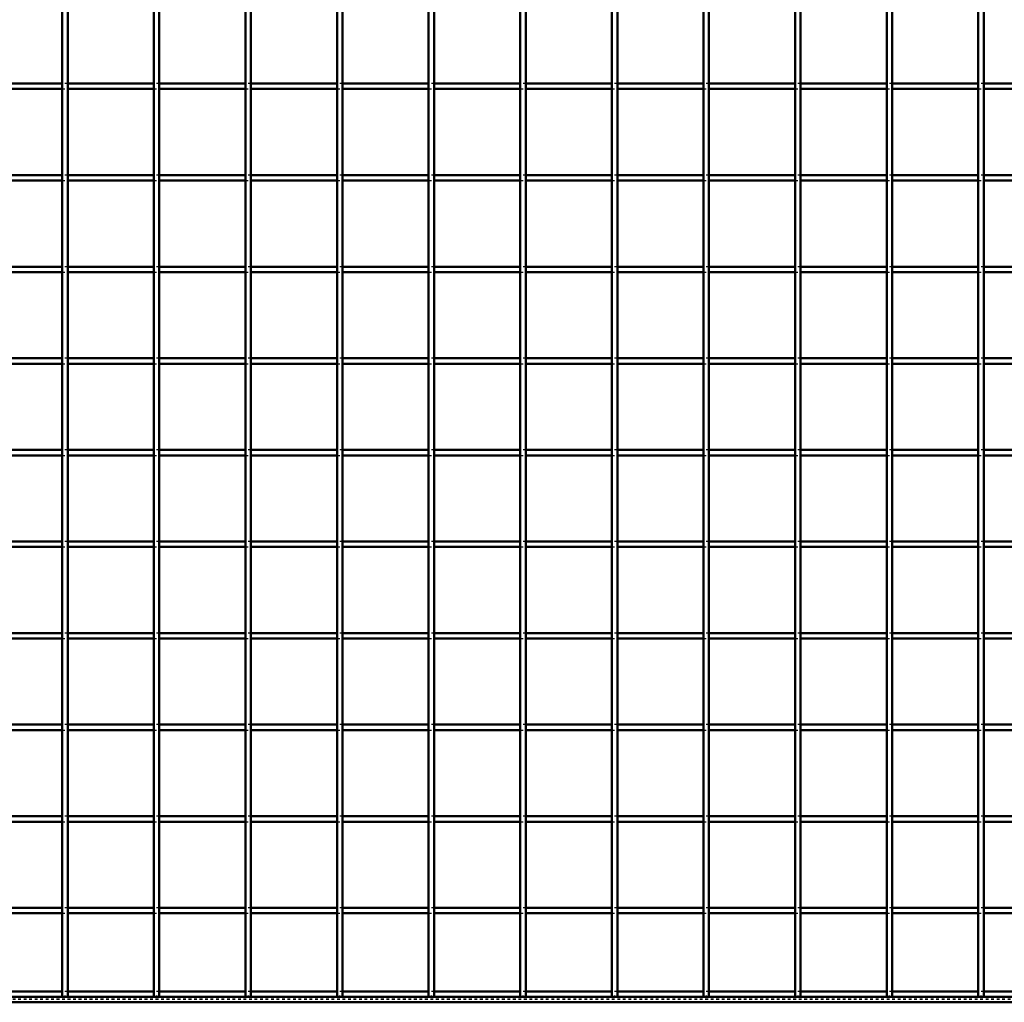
# Model space of a CAD drawing. Header units: millimetres. Extents: x -930 to 616, y -500 to 916.
# Tile 6 of 11: x -166 to 192, y -500 to -142. Entities that reach past the tile are written whole.
import ezdxf

# ---------------------------------------------------------------- set-up
doc = ezdxf.new("R2010")
doc.units = ezdxf.units.MM
doc.linetypes.add('Dashed', pattern=[2, 1, -1])
for name, color, linetype, lineweight in [('2d ConnectionPoints', 7, 'Continuous', 50), ('AM_0', 7, 'Continuous', 50), ('AM_9', 6, 'Dashed', 25)]:
    doc.layers.add(name, color=color, linetype=linetype, lineweight=lineweight)

# ---------------------------------------------------------------- blocks, each defined once
blk = doc.blocks.new('2_ojb079cuklloypot3ddhsza6f________0_in_LPP23033211110010003500_4')
at = {"layer": 'AM_0'}
for p, q in [((-150.985, -496.05), (-182.315, -496.05)), ((-117.655, -496.05), (-148.985, -496.05)), ((-84.325, -496.05), (-115.655, -496.05)), ((-50.995, -496.05), (-82.325, -496.05)), ((-17.665, -496.05), (-48.995, -496.05)), ((15.665, -496.05), (-15.665, -496.05)), ((48.995, -496.05), (17.665, -496.05)), ((82.325, -496.05), (50.995, -496.05)), ((115.655, -496.05), (84.325, -496.05)), ((148.985, -496.05), (117.655, -496.05)), ((182.315, -496.05), (150.985, -496.05)), ((215.645, -496.05), (184.315, -496.05)), ((550, -498), (-550, -498)), ((550, -500), (-550, -500))]:
    blk.add_line(p, q, dxfattribs=at)
at = {"layer": 'AM_9'}
for p, q in [((-148.985, -496.05), (-150.985, -496.05)), ((-115.655, -496.05), (-117.655, -496.05)), ((-82.325, -496.05), (-84.325, -496.05)), ((-48.995, -496.05), (-50.995, -496.05)), ((-15.665, -496.05), (-17.665, -496.05)), ((17.665, -496.05), (15.665, -496.05)), ((50.995, -496.05), (48.995, -496.05)), ((84.325, -496.05), (82.325, -496.05)), ((117.655, -496.05), (115.655, -496.05)), ((150.985, -496.05), (148.985, -496.05)), ((184.315, -496.05), (182.315, -496.05)), ((550, -498.4), (-550, -498.4)), ((550, -498.922), (-550, -498.922))]:
    blk.add_line(p, q, dxfattribs=at)
blk = doc.blocks.new('14_we2ogbg3crwq1to78t58k76tn________0_in_LPP23033211110010003500_4')
at = {"layer": 'AM_0'}
for p, q in [((-150.985, -498), (-150.985, 498)), ((-148.985, -498), (-148.985, 498)), ((-148.985, -498), (-150.985, -498))]:
    blk.add_line(p, q, dxfattribs=at)
blk = doc.blocks.new('15_wvcxuamelvmynk27fmdijrzvo________0_in_LPP23033211110010003500_4')
at = {"layer": 'AM_0'}
for p, q in [((-117.655, -498), (-117.655, 498)), ((-115.655, -498), (-115.655, 498)), ((-115.655, -498), (-117.655, -498))]:
    blk.add_line(p, q, dxfattribs=at)
blk = doc.blocks.new('16_6rvbguu900tnff4obfth9k4fm________0_in_LPP23033211110010003500_4')
at = {"layer": 'AM_0'}
for p, q in [((-84.325, -498), (-84.325, 498)), ((-82.325, -498), (-82.325, 498)), ((-82.325, -498), (-84.325, -498))]:
    blk.add_line(p, q, dxfattribs=at)
blk = doc.blocks.new('17_27e9oncmws10g7vmejmggwjta________0_in_LPP23033211110010003500_4')
at = {"layer": 'AM_0'}
for p, q in [((-50.995, -498), (-50.995, 498)), ((-48.995, -498), (-48.995, 498)), ((-48.995, -498), (-50.995, -498))]:
    blk.add_line(p, q, dxfattribs=at)
blk = doc.blocks.new('18_kyeafd9gfqn08dl52t4y47i0j________0_in_LPP23033211110010003500_4')
at = {"layer": 'AM_0'}
for p, q in [((-17.665, -498), (-17.665, 498)), ((-15.665, -498), (-15.665, 498)), ((-15.665, -498), (-17.665, -498))]:
    blk.add_line(p, q, dxfattribs=at)
blk = doc.blocks.new('19_eman73lbwqs67762zioth2ghf________0_in_LPP23033211110010003500_4')
at = {"layer": 'AM_0'}
for p, q in [((15.665, -498), (15.665, 498)), ((17.665, -498), (17.665, 498)), ((17.665, -498), (15.665, -498))]:
    blk.add_line(p, q, dxfattribs=at)
blk = doc.blocks.new('20_offndt051xbh6v8melmcxls8s________0_in_LPP23033211110010003500_4')
at = {"layer": 'AM_0'}
for p, q in [((48.995, -498), (48.995, 498)), ((50.995, -498), (50.995, 498)), ((50.995, -498), (48.995, -498))]:
    blk.add_line(p, q, dxfattribs=at)
blk = doc.blocks.new('21_l2wnr2422k169zc9j739p981c________0_in_LPP23033211110010003500_4')
at = {"layer": 'AM_0'}
for p, q in [((82.325, -498), (82.325, 498)), ((84.325, -498), (84.325, 498)), ((84.325, -498), (82.325, -498))]:
    blk.add_line(p, q, dxfattribs=at)
blk = doc.blocks.new('22_3tkofrn2ilglox65m2fsjvxtr________0_in_LPP23033211110010003500_4')
at = {"layer": 'AM_0'}
for p, q in [((115.655, -498), (115.655, 498)), ((117.655, -498), (117.655, 498)), ((117.655, -498), (115.655, -498))]:
    blk.add_line(p, q, dxfattribs=at)
blk = doc.blocks.new('23_z6mfeaeuuh2p9cgsott29lu1l________0_in_LPP23033211110010003500_4')
at = {"layer": 'AM_0'}
for p, q in [((148.985, -498), (148.985, 498)), ((150.985, -498), (150.985, 498)), ((150.985, -498), (148.985, -498))]:
    blk.add_line(p, q, dxfattribs=at)
blk = doc.blocks.new('24_xin9uww3pdb3q1kvreop0rp0k________0_in_LPP23033211110010003500_4')
at = {"layer": 'AM_0'}
for p, q in [((182.315, -498), (182.315, 498)), ((184.315, -498), (184.315, 498)), ((184.315, -498), (182.315, -498))]:
    blk.add_line(p, q, dxfattribs=at)
blk = doc.blocks.new('36_7laiq786n189isep9fmlw2bwq________0_in_LPP23033211110010003500_4')
at = {"layer": 'AM_0'}
for p, q in [((-150.985, -465.62), (-182.315, -465.62)), ((-150.985, -465.62), (-150.985, -467.62)), ((-148.985, -467.62), (-148.985, -465.62)), ((-117.655, -465.62), (-148.985, -465.62)), ((-117.655, -465.62), (-117.655, -467.62)), ((-115.655, -467.62), (-115.655, -465.62)), ((-84.325, -465.62), (-115.655, -465.62)), ((-84.325, -465.62), (-84.325, -467.62)), ((-82.325, -467.62), (-82.325, -465.62)), ((-50.995, -465.62), (-82.325, -465.62)), ((-50.995, -465.62), (-50.995, -467.62)), ((-48.995, -467.62), (-48.995, -465.62)), ((-17.665, -465.62), (-48.995, -465.62)), ((-17.665, -465.62), (-17.665, -467.62)), ((-15.665, -467.62), (-15.665, -465.62)), ((15.665, -465.62), (-15.665, -465.62)), ((15.665, -465.62), (15.665, -467.62)), ((17.665, -467.62), (17.665, -465.62)), ((48.995, -465.62), (17.665, -465.62)), ((48.995, -465.62), (48.995, -467.62)), ((50.995, -467.62), (50.995, -465.62)), ((82.325, -465.62), (50.995, -465.62)), ((82.325, -465.62), (82.325, -467.62)), ((115.655, -465.62), (84.325, -465.62)), ((84.325, -467.62), (84.325, -465.62)), ((115.655, -465.62), (115.655, -467.62)), ((117.655, -467.62), (117.655, -465.62)), ((148.985, -465.62), (117.655, -465.62)), ((148.985, -465.62), (148.985, -467.62)), ((182.315, -465.62), (150.985, -465.62)), ((150.985, -467.62), (150.985, -465.62)), ((182.315, -465.62), (182.315, -467.62)), ((184.315, -467.62), (184.315, -465.62)), ((215.645, -465.62), (184.315, -465.62)), ((-150.985, -467.62), (-182.315, -467.62)), ((-117.655, -467.62), (-148.985, -467.62)), ((-84.325, -467.62), (-115.655, -467.62)), ((-50.995, -467.62), (-82.325, -467.62)), ((-17.665, -467.62), (-48.995, -467.62)), ((15.665, -467.62), (-15.665, -467.62)), ((48.995, -467.62), (17.665, -467.62)), ((82.325, -467.62), (50.995, -467.62)), ((115.655, -467.62), (84.325, -467.62)), ((148.985, -467.62), (117.655, -467.62)), ((182.315, -467.62), (150.985, -467.62)), ((215.645, -467.62), (184.315, -467.62))]:
    blk.add_line(p, q, dxfattribs=at)
at = {"layer": 'AM_9'}
for p, q in [((-148.985, -465.62), (-150.985, -465.62)), ((-115.655, -465.62), (-117.655, -465.62)), ((-82.325, -465.62), (-84.325, -465.62)), ((-48.995, -465.62), (-50.995, -465.62)), ((-15.665, -465.62), (-17.665, -465.62)), ((17.665, -465.62), (15.665, -465.62)), ((50.995, -465.62), (48.995, -465.62)), ((84.325, -465.62), (82.325, -465.62)), ((117.655, -465.62), (115.655, -465.62)), ((150.985, -465.62), (148.985, -465.62)), ((184.315, -465.62), (182.315, -465.62)), ((-150.985, -467.62), (-148.985, -467.62)), ((-117.655, -467.62), (-115.655, -467.62)), ((-84.325, -467.62), (-82.325, -467.62)), ((-50.995, -467.62), (-48.995, -467.62)), ((-17.665, -467.62), (-15.665, -467.62)), ((15.665, -467.62), (17.665, -467.62)), ((48.995, -467.62), (50.995, -467.62)), ((82.325, -467.62), (84.325, -467.62)), ((115.655, -467.62), (117.655, -467.62)), ((148.985, -467.62), (150.985, -467.62)), ((182.315, -467.62), (184.315, -467.62))]:
    blk.add_line(p, q, dxfattribs=at)
blk = doc.blocks.new('37_jfi4j2bf5hf251dcuwrnuydzo________0_in_LPP23033211110010003500_4')
at = {"layer": 'AM_0'}
for p, q in [((-150.985, -432.29), (-182.315, -432.29)), ((-150.985, -432.29), (-150.985, -434.29)), ((-148.985, -434.29), (-148.985, -432.29)), ((-117.655, -432.29), (-148.985, -432.29)), ((-117.655, -432.29), (-117.655, -434.29)), ((-115.655, -434.29), (-115.655, -432.29)), ((-84.325, -432.29), (-115.655, -432.29)), ((-84.325, -432.29), (-84.325, -434.29)), ((-82.325, -434.29), (-82.325, -432.29)), ((-50.995, -432.29), (-82.325, -432.29)), ((-50.995, -432.29), (-50.995, -434.29)), ((-48.995, -434.29), (-48.995, -432.29)), ((-17.665, -432.29), (-48.995, -432.29)), ((-17.665, -432.29), (-17.665, -434.29)), ((-15.665, -434.29), (-15.665, -432.29)), ((15.665, -432.29), (-15.665, -432.29)), ((15.665, -432.29), (15.665, -434.29)), ((17.665, -434.29), (17.665, -432.29)), ((48.995, -432.29), (17.665, -432.29)), ((48.995, -432.29), (48.995, -434.29)), ((50.995, -434.29), (50.995, -432.29)), ((82.325, -432.29), (50.995, -432.29)), ((82.325, -432.29), (82.325, -434.29)), ((115.655, -432.29), (84.325, -432.29)), ((84.325, -434.29), (84.325, -432.29)), ((115.655, -432.29), (115.655, -434.29)), ((117.655, -434.29), (117.655, -432.29)), ((148.985, -432.29), (117.655, -432.29)), ((148.985, -432.29), (148.985, -434.29)), ((182.315, -432.29), (150.985, -432.29)), ((150.985, -434.29), (150.985, -432.29)), ((182.315, -432.29), (182.315, -434.29)), ((184.315, -434.29), (184.315, -432.29)), ((215.645, -432.29), (184.315, -432.29)), ((-150.985, -434.29), (-182.315, -434.29)), ((-117.655, -434.29), (-148.985, -434.29)), ((-84.325, -434.29), (-115.655, -434.29)), ((-50.995, -434.29), (-82.325, -434.29)), ((-17.665, -434.29), (-48.995, -434.29)), ((15.665, -434.29), (-15.665, -434.29)), ((48.995, -434.29), (17.665, -434.29)), ((82.325, -434.29), (50.995, -434.29)), ((115.655, -434.29), (84.325, -434.29)), ((148.985, -434.29), (117.655, -434.29)), ((182.315, -434.29), (150.985, -434.29)), ((215.645, -434.29), (184.315, -434.29))]:
    blk.add_line(p, q, dxfattribs=at)
at = {"layer": 'AM_9'}
for p, q in [((-148.985, -432.29), (-150.985, -432.29)), ((-115.655, -432.29), (-117.655, -432.29)), ((-82.325, -432.29), (-84.325, -432.29)), ((-48.995, -432.29), (-50.995, -432.29)), ((-15.665, -432.29), (-17.665, -432.29)), ((17.665, -432.29), (15.665, -432.29)), ((50.995, -432.29), (48.995, -432.29)), ((84.325, -432.29), (82.325, -432.29)), ((117.655, -432.29), (115.655, -432.29)), ((150.985, -432.29), (148.985, -432.29)), ((184.315, -432.29), (182.315, -432.29)), ((-150.985, -434.29), (-148.985, -434.29)), ((-117.655, -434.29), (-115.655, -434.29)), ((-84.325, -434.29), (-82.325, -434.29)), ((-50.995, -434.29), (-48.995, -434.29)), ((-17.665, -434.29), (-15.665, -434.29)), ((15.665, -434.29), (17.665, -434.29)), ((48.995, -434.29), (50.995, -434.29)), ((82.325, -434.29), (84.325, -434.29)), ((115.655, -434.29), (117.655, -434.29)), ((148.985, -434.29), (150.985, -434.29)), ((182.315, -434.29), (184.315, -434.29))]:
    blk.add_line(p, q, dxfattribs=at)
blk = doc.blocks.new('38_ykewnmbm70vsznex01xhgq7hv________0_in_LPP23033211110010003500_4')
at = {"layer": 'AM_0'}
for p, q in [((-150.985, -398.96), (-182.315, -398.96)), ((-150.985, -400.96), (-182.315, -400.96)), ((-150.985, -398.96), (-150.985, -400.96)), ((-148.985, -400.96), (-148.985, -398.96)), ((-117.655, -398.96), (-148.985, -398.96)), ((-117.655, -400.96), (-148.985, -400.96)), ((-117.655, -398.96), (-117.655, -400.96)), ((-115.655, -400.96), (-115.655, -398.96)), ((-84.325, -398.96), (-115.655, -398.96)), ((-84.325, -400.96), (-115.655, -400.96)), ((-84.325, -398.96), (-84.325, -400.96)), ((-82.325, -400.96), (-82.325, -398.96)), ((-50.995, -398.96), (-82.325, -398.96)), ((-50.995, -400.96), (-82.325, -400.96)), ((-50.995, -398.96), (-50.995, -400.96)), ((-48.995, -400.96), (-48.995, -398.96)), ((-17.665, -398.96), (-48.995, -398.96)), ((-17.665, -400.96), (-48.995, -400.96)), ((-17.665, -398.96), (-17.665, -400.96)), ((-15.665, -400.96), (-15.665, -398.96)), ((15.665, -398.96), (-15.665, -398.96)), ((15.665, -400.96), (-15.665, -400.96)), ((15.665, -398.96), (15.665, -400.96)), ((17.665, -400.96), (17.665, -398.96)), ((48.995, -398.96), (17.665, -398.96)), ((48.995, -400.96), (17.665, -400.96)), ((48.995, -398.96), (48.995, -400.96)), ((50.995, -400.96), (50.995, -398.96)), ((82.325, -398.96), (50.995, -398.96)), ((82.325, -400.96), (50.995, -400.96)), ((82.325, -398.96), (82.325, -400.96)), ((115.655, -398.96), (84.325, -398.96)), ((84.325, -400.96), (84.325, -398.96)), ((115.655, -400.96), (84.325, -400.96)), ((115.655, -398.96), (115.655, -400.96)), ((117.655, -400.96), (117.655, -398.96)), ((148.985, -398.96), (117.655, -398.96)), ((148.985, -400.96), (117.655, -400.96)), ((148.985, -398.96), (148.985, -400.96)), ((182.315, -398.96), (150.985, -398.96)), ((150.985, -400.96), (150.985, -398.96)), ((182.315, -400.96), (150.985, -400.96)), ((182.315, -398.96), (182.315, -400.96)), ((184.315, -400.96), (184.315, -398.96)), ((215.645, -398.96), (184.315, -398.96)), ((215.645, -400.96), (184.315, -400.96))]:
    blk.add_line(p, q, dxfattribs=at)
at = {"layer": 'AM_9'}
for p, q in [((-148.985, -398.96), (-150.985, -398.96)), ((-150.985, -400.96), (-148.985, -400.96)), ((-115.655, -398.96), (-117.655, -398.96)), ((-117.655, -400.96), (-115.655, -400.96)), ((-82.325, -398.96), (-84.325, -398.96)), ((-84.325, -400.96), (-82.325, -400.96)), ((-48.995, -398.96), (-50.995, -398.96)), ((-50.995, -400.96), (-48.995, -400.96)), ((-15.665, -398.96), (-17.665, -398.96)), ((-17.665, -400.96), (-15.665, -400.96)), ((17.665, -398.96), (15.665, -398.96)), ((15.665, -400.96), (17.665, -400.96)), ((50.995, -398.96), (48.995, -398.96)), ((48.995, -400.96), (50.995, -400.96)), ((84.325, -398.96), (82.325, -398.96)), ((82.325, -400.96), (84.325, -400.96)), ((117.655, -398.96), (115.655, -398.96)), ((115.655, -400.96), (117.655, -400.96)), ((150.985, -398.96), (148.985, -398.96)), ((148.985, -400.96), (150.985, -400.96)), ((184.315, -398.96), (182.315, -398.96)), ((182.315, -400.96), (184.315, -400.96))]:
    blk.add_line(p, q, dxfattribs=at)
blk = doc.blocks.new('39_a0ucmnidetd5puqd3w82oxncq________0_in_LPP23033211110010003500_4')
at = {"layer": 'AM_0'}
for p, q in [((-150.985, -365.63), (-182.315, -365.63)), ((-150.985, -367.63), (-182.315, -367.63)), ((-150.985, -365.63), (-150.985, -367.63)), ((-148.985, -367.63), (-148.985, -365.63)), ((-117.655, -365.63), (-148.985, -365.63)), ((-117.655, -367.63), (-148.985, -367.63)), ((-117.655, -365.63), (-117.655, -367.63)), ((-115.655, -367.63), (-115.655, -365.63)), ((-84.325, -365.63), (-115.655, -365.63)), ((-84.325, -367.63), (-115.655, -367.63)), ((-84.325, -365.63), (-84.325, -367.63)), ((-82.325, -367.63), (-82.325, -365.63)), ((-50.995, -365.63), (-82.325, -365.63)), ((-50.995, -367.63), (-82.325, -367.63)), ((-50.995, -365.63), (-50.995, -367.63)), ((-48.995, -367.63), (-48.995, -365.63)), ((-17.665, -365.63), (-48.995, -365.63)), ((-17.665, -367.63), (-48.995, -367.63)), ((-17.665, -365.63), (-17.665, -367.63)), ((-15.665, -367.63), (-15.665, -365.63)), ((15.665, -365.63), (-15.665, -365.63)), ((15.665, -367.63), (-15.665, -367.63)), ((15.665, -365.63), (15.665, -367.63)), ((17.665, -367.63), (17.665, -365.63)), ((48.995, -365.63), (17.665, -365.63)), ((48.995, -367.63), (17.665, -367.63)), ((48.995, -365.63), (48.995, -367.63)), ((50.995, -367.63), (50.995, -365.63)), ((82.325, -365.63), (50.995, -365.63)), ((82.325, -367.63), (50.995, -367.63)), ((82.325, -365.63), (82.325, -367.63)), ((115.655, -365.63), (84.325, -365.63)), ((84.325, -367.63), (84.325, -365.63)), ((115.655, -367.63), (84.325, -367.63)), ((115.655, -365.63), (115.655, -367.63)), ((117.655, -367.63), (117.655, -365.63)), ((148.985, -365.63), (117.655, -365.63)), ((148.985, -367.63), (117.655, -367.63)), ((148.985, -365.63), (148.985, -367.63)), ((182.315, -365.63), (150.985, -365.63)), ((150.985, -367.63), (150.985, -365.63)), ((182.315, -367.63), (150.985, -367.63)), ((182.315, -365.63), (182.315, -367.63)), ((184.315, -367.63), (184.315, -365.63)), ((215.645, -365.63), (184.315, -365.63)), ((215.645, -367.63), (184.315, -367.63))]:
    blk.add_line(p, q, dxfattribs=at)
at = {"layer": 'AM_9'}
for p, q in [((-148.985, -365.63), (-150.985, -365.63)), ((-150.985, -367.63), (-148.985, -367.63)), ((-115.655, -365.63), (-117.655, -365.63)), ((-117.655, -367.63), (-115.655, -367.63)), ((-82.325, -365.63), (-84.325, -365.63)), ((-84.325, -367.63), (-82.325, -367.63)), ((-48.995, -365.63), (-50.995, -365.63)), ((-50.995, -367.63), (-48.995, -367.63)), ((-15.665, -365.63), (-17.665, -365.63)), ((-17.665, -367.63), (-15.665, -367.63)), ((17.665, -365.63), (15.665, -365.63)), ((15.665, -367.63), (17.665, -367.63)), ((50.995, -365.63), (48.995, -365.63)), ((48.995, -367.63), (50.995, -367.63)), ((84.325, -365.63), (82.325, -365.63)), ((82.325, -367.63), (84.325, -367.63)), ((117.655, -365.63), (115.655, -365.63)), ((115.655, -367.63), (117.655, -367.63)), ((150.985, -365.63), (148.985, -365.63)), ((148.985, -367.63), (150.985, -367.63)), ((184.315, -365.63), (182.315, -365.63)), ((182.315, -367.63), (184.315, -367.63))]:
    blk.add_line(p, q, dxfattribs=at)
blk = doc.blocks.new('40_92ycdk8wb1u7jegshk00u6yrj________0_in_LPP23033211110010003500_4')
at = {"layer": 'AM_0'}
for p, q in [((-150.985, -332.3), (-182.315, -332.3)), ((-150.985, -332.3), (-150.985, -334.3)), ((-148.985, -334.3), (-148.985, -332.3)), ((-117.655, -332.3), (-148.985, -332.3)), ((-117.655, -332.3), (-117.655, -334.3)), ((-115.655, -334.3), (-115.655, -332.3)), ((-84.325, -332.3), (-115.655, -332.3)), ((-84.325, -332.3), (-84.325, -334.3)), ((-82.325, -334.3), (-82.325, -332.3)), ((-50.995, -332.3), (-82.325, -332.3)), ((-50.995, -332.3), (-50.995, -334.3)), ((-48.995, -334.3), (-48.995, -332.3)), ((-17.665, -332.3), (-48.995, -332.3)), ((-17.665, -332.3), (-17.665, -334.3)), ((-15.665, -334.3), (-15.665, -332.3)), ((15.665, -332.3), (-15.665, -332.3)), ((15.665, -332.3), (15.665, -334.3)), ((17.665, -334.3), (17.665, -332.3)), ((48.995, -332.3), (17.665, -332.3)), ((48.995, -332.3), (48.995, -334.3)), ((50.995, -334.3), (50.995, -332.3)), ((82.325, -332.3), (50.995, -332.3)), ((82.325, -332.3), (82.325, -334.3)), ((115.655, -332.3), (84.325, -332.3)), ((84.325, -334.3), (84.325, -332.3)), ((115.655, -332.3), (115.655, -334.3)), ((117.655, -334.3), (117.655, -332.3)), ((148.985, -332.3), (117.655, -332.3)), ((148.985, -332.3), (148.985, -334.3)), ((182.315, -332.3), (150.985, -332.3)), ((150.985, -334.3), (150.985, -332.3)), ((182.315, -332.3), (182.315, -334.3)), ((184.315, -334.3), (184.315, -332.3)), ((215.645, -332.3), (184.315, -332.3)), ((-150.985, -334.3), (-182.315, -334.3)), ((-117.655, -334.3), (-148.985, -334.3)), ((-84.325, -334.3), (-115.655, -334.3)), ((-50.995, -334.3), (-82.325, -334.3)), ((-17.665, -334.3), (-48.995, -334.3)), ((15.665, -334.3), (-15.665, -334.3)), ((48.995, -334.3), (17.665, -334.3)), ((82.325, -334.3), (50.995, -334.3)), ((115.655, -334.3), (84.325, -334.3)), ((148.985, -334.3), (117.655, -334.3)), ((182.315, -334.3), (150.985, -334.3)), ((215.645, -334.3), (184.315, -334.3))]:
    blk.add_line(p, q, dxfattribs=at)
at = {"layer": 'AM_9'}
for p, q in [((-148.985, -332.3), (-150.985, -332.3)), ((-115.655, -332.3), (-117.655, -332.3)), ((-82.325, -332.3), (-84.325, -332.3)), ((-48.995, -332.3), (-50.995, -332.3)), ((-15.665, -332.3), (-17.665, -332.3)), ((17.665, -332.3), (15.665, -332.3)), ((50.995, -332.3), (48.995, -332.3)), ((84.325, -332.3), (82.325, -332.3)), ((117.655, -332.3), (115.655, -332.3)), ((150.985, -332.3), (148.985, -332.3)), ((184.315, -332.3), (182.315, -332.3)), ((-150.985, -334.3), (-148.985, -334.3)), ((-117.655, -334.3), (-115.655, -334.3)), ((-84.325, -334.3), (-82.325, -334.3)), ((-50.995, -334.3), (-48.995, -334.3)), ((-17.665, -334.3), (-15.665, -334.3)), ((15.665, -334.3), (17.665, -334.3)), ((48.995, -334.3), (50.995, -334.3)), ((82.325, -334.3), (84.325, -334.3)), ((115.655, -334.3), (117.655, -334.3)), ((148.985, -334.3), (150.985, -334.3)), ((182.315, -334.3), (184.315, -334.3))]:
    blk.add_line(p, q, dxfattribs=at)
blk = doc.blocks.new('41_qw9a44451z2kvdql3su05b4rd________0_in_LPP23033211110010003500_4')
at = {"layer": 'AM_0'}
for p, q in [((-150.985, -298.97), (-182.315, -298.97)), ((-150.985, -298.97), (-150.985, -300.97)), ((-148.985, -300.97), (-148.985, -298.97)), ((-117.655, -298.97), (-148.985, -298.97)), ((-117.655, -298.97), (-117.655, -300.97)), ((-115.655, -300.97), (-115.655, -298.97)), ((-84.325, -298.97), (-115.655, -298.97)), ((-84.325, -298.97), (-84.325, -300.97)), ((-82.325, -300.97), (-82.325, -298.97)), ((-50.995, -298.97), (-82.325, -298.97)), ((-50.995, -298.97), (-50.995, -300.97)), ((-48.995, -300.97), (-48.995, -298.97)), ((-17.665, -298.97), (-48.995, -298.97)), ((-17.665, -298.97), (-17.665, -300.97)), ((-15.665, -300.97), (-15.665, -298.97)), ((15.665, -298.97), (-15.665, -298.97)), ((15.665, -298.97), (15.665, -300.97)), ((17.665, -300.97), (17.665, -298.97)), ((48.995, -298.97), (17.665, -298.97)), ((48.995, -298.97), (48.995, -300.97)), ((50.995, -300.97), (50.995, -298.97)), ((82.325, -298.97), (50.995, -298.97)), ((82.325, -298.97), (82.325, -300.97)), ((115.655, -298.97), (84.325, -298.97)), ((84.325, -300.97), (84.325, -298.97)), ((115.655, -298.97), (115.655, -300.97)), ((117.655, -300.97), (117.655, -298.97)), ((148.985, -298.97), (117.655, -298.97)), ((148.985, -298.97), (148.985, -300.97)), ((182.315, -298.97), (150.985, -298.97)), ((150.985, -300.97), (150.985, -298.97)), ((182.315, -298.97), (182.315, -300.97)), ((184.315, -300.97), (184.315, -298.97)), ((215.645, -298.97), (184.315, -298.97)), ((-150.985, -300.97), (-182.315, -300.97)), ((-117.655, -300.97), (-148.985, -300.97)), ((-84.325, -300.97), (-115.655, -300.97)), ((-50.995, -300.97), (-82.325, -300.97)), ((-17.665, -300.97), (-48.995, -300.97)), ((15.665, -300.97), (-15.665, -300.97)), ((48.995, -300.97), (17.665, -300.97)), ((82.325, -300.97), (50.995, -300.97)), ((115.655, -300.97), (84.325, -300.97)), ((148.985, -300.97), (117.655, -300.97)), ((182.315, -300.97), (150.985, -300.97)), ((215.645, -300.97), (184.315, -300.97))]:
    blk.add_line(p, q, dxfattribs=at)
at = {"layer": 'AM_9'}
for p, q in [((-148.985, -298.97), (-150.985, -298.97)), ((-115.655, -298.97), (-117.655, -298.97)), ((-82.325, -298.97), (-84.325, -298.97)), ((-48.995, -298.97), (-50.995, -298.97)), ((-15.665, -298.97), (-17.665, -298.97)), ((17.665, -298.97), (15.665, -298.97)), ((50.995, -298.97), (48.995, -298.97)), ((84.325, -298.97), (82.325, -298.97)), ((117.655, -298.97), (115.655, -298.97)), ((150.985, -298.97), (148.985, -298.97)), ((184.315, -298.97), (182.315, -298.97)), ((-150.985, -300.97), (-148.985, -300.97)), ((-117.655, -300.97), (-115.655, -300.97)), ((-84.325, -300.97), (-82.325, -300.97)), ((-50.995, -300.97), (-48.995, -300.97)), ((-17.665, -300.97), (-15.665, -300.97)), ((15.665, -300.97), (17.665, -300.97)), ((48.995, -300.97), (50.995, -300.97)), ((82.325, -300.97), (84.325, -300.97)), ((115.655, -300.97), (117.655, -300.97)), ((148.985, -300.97), (150.985, -300.97)), ((182.315, -300.97), (184.315, -300.97))]:
    blk.add_line(p, q, dxfattribs=at)
blk = doc.blocks.new('42_47gskphw7qmjevbfbrte5svle________0_in_LPP23033211110010003500_4')
at = {"layer": 'AM_0'}
for p, q in [((-150.985, -265.64), (-182.315, -265.64)), ((-150.985, -267.64), (-182.315, -267.64)), ((-150.985, -265.64), (-150.985, -267.64)), ((-148.985, -267.64), (-148.985, -265.64)), ((-117.655, -265.64), (-148.985, -265.64)), ((-117.655, -267.64), (-148.985, -267.64)), ((-117.655, -265.64), (-117.655, -267.64)), ((-115.655, -267.64), (-115.655, -265.64)), ((-84.325, -265.64), (-115.655, -265.64)), ((-84.325, -267.64), (-115.655, -267.64)), ((-84.325, -265.64), (-84.325, -267.64)), ((-82.325, -267.64), (-82.325, -265.64)), ((-50.995, -265.64), (-82.325, -265.64)), ((-50.995, -267.64), (-82.325, -267.64)), ((-50.995, -265.64), (-50.995, -267.64)), ((-48.995, -267.64), (-48.995, -265.64)), ((-17.665, -265.64), (-48.995, -265.64)), ((-17.665, -267.64), (-48.995, -267.64)), ((-17.665, -265.64), (-17.665, -267.64)), ((-15.665, -267.64), (-15.665, -265.64)), ((15.665, -265.64), (-15.665, -265.64)), ((15.665, -267.64), (-15.665, -267.64)), ((15.665, -265.64), (15.665, -267.64)), ((17.665, -267.64), (17.665, -265.64)), ((48.995, -265.64), (17.665, -265.64)), ((48.995, -267.64), (17.665, -267.64)), ((48.995, -265.64), (48.995, -267.64)), ((50.995, -267.64), (50.995, -265.64)), ((82.325, -265.64), (50.995, -265.64)), ((82.325, -267.64), (50.995, -267.64)), ((82.325, -265.64), (82.325, -267.64)), ((115.655, -265.64), (84.325, -265.64)), ((84.325, -267.64), (84.325, -265.64)), ((115.655, -267.64), (84.325, -267.64)), ((115.655, -265.64), (115.655, -267.64)), ((117.655, -267.64), (117.655, -265.64)), ((148.985, -265.64), (117.655, -265.64)), ((148.985, -267.64), (117.655, -267.64)), ((148.985, -265.64), (148.985, -267.64)), ((182.315, -265.64), (150.985, -265.64)), ((150.985, -267.64), (150.985, -265.64)), ((182.315, -267.64), (150.985, -267.64)), ((182.315, -265.64), (182.315, -267.64)), ((184.315, -267.64), (184.315, -265.64)), ((215.645, -265.64), (184.315, -265.64)), ((215.645, -267.64), (184.315, -267.64))]:
    blk.add_line(p, q, dxfattribs=at)
at = {"layer": 'AM_9'}
for p, q in [((-148.985, -265.64), (-150.985, -265.64)), ((-150.985, -267.64), (-148.985, -267.64)), ((-115.655, -265.64), (-117.655, -265.64)), ((-117.655, -267.64), (-115.655, -267.64)), ((-82.325, -265.64), (-84.325, -265.64)), ((-84.325, -267.64), (-82.325, -267.64)), ((-48.995, -265.64), (-50.995, -265.64)), ((-50.995, -267.64), (-48.995, -267.64)), ((-15.665, -265.64), (-17.665, -265.64)), ((-17.665, -267.64), (-15.665, -267.64)), ((17.665, -265.64), (15.665, -265.64)), ((15.665, -267.64), (17.665, -267.64)), ((50.995, -265.64), (48.995, -265.64)), ((48.995, -267.64), (50.995, -267.64)), ((84.325, -265.64), (82.325, -265.64)), ((82.325, -267.64), (84.325, -267.64)), ((117.655, -265.64), (115.655, -265.64)), ((115.655, -267.64), (117.655, -267.64)), ((150.985, -265.64), (148.985, -265.64)), ((148.985, -267.64), (150.985, -267.64)), ((184.315, -265.64), (182.315, -265.64)), ((182.315, -267.64), (184.315, -267.64))]:
    blk.add_line(p, q, dxfattribs=at)
blk = doc.blocks.new('43_avnazqtnv7r6nw42optn5qm2h________0_in_LPP23033211110010003500_4')
at = {"layer": 'AM_0'}
for p, q in [((-150.985, -232.31), (-182.315, -232.31)), ((-150.985, -232.31), (-150.985, -234.31)), ((-148.985, -234.31), (-148.985, -232.31)), ((-117.655, -232.31), (-148.985, -232.31)), ((-117.655, -232.31), (-117.655, -234.31)), ((-115.655, -234.31), (-115.655, -232.31)), ((-84.325, -232.31), (-115.655, -232.31)), ((-84.325, -232.31), (-84.325, -234.31)), ((-82.325, -234.31), (-82.325, -232.31)), ((-50.995, -232.31), (-82.325, -232.31)), ((-50.995, -232.31), (-50.995, -234.31)), ((-48.995, -234.31), (-48.995, -232.31)), ((-17.665, -232.31), (-48.995, -232.31)), ((-17.665, -232.31), (-17.665, -234.31)), ((-15.665, -234.31), (-15.665, -232.31)), ((15.665, -232.31), (-15.665, -232.31)), ((15.665, -232.31), (15.665, -234.31)), ((17.665, -234.31), (17.665, -232.31)), ((48.995, -232.31), (17.665, -232.31)), ((48.995, -232.31), (48.995, -234.31)), ((50.995, -234.31), (50.995, -232.31)), ((82.325, -232.31), (50.995, -232.31)), ((82.325, -232.31), (82.325, -234.31)), ((115.655, -232.31), (84.325, -232.31)), ((84.325, -234.31), (84.325, -232.31)), ((115.655, -232.31), (115.655, -234.31)), ((117.655, -234.31), (117.655, -232.31)), ((148.985, -232.31), (117.655, -232.31)), ((148.985, -232.31), (148.985, -234.31)), ((182.315, -232.31), (150.985, -232.31)), ((150.985, -234.31), (150.985, -232.31)), ((182.315, -232.31), (182.315, -234.31)), ((184.315, -234.31), (184.315, -232.31)), ((215.645, -232.31), (184.315, -232.31)), ((-150.985, -234.31), (-182.315, -234.31)), ((-117.655, -234.31), (-148.985, -234.31)), ((-84.325, -234.31), (-115.655, -234.31)), ((-50.995, -234.31), (-82.325, -234.31)), ((-17.665, -234.31), (-48.995, -234.31)), ((15.665, -234.31), (-15.665, -234.31)), ((48.995, -234.31), (17.665, -234.31)), ((82.325, -234.31), (50.995, -234.31)), ((115.655, -234.31), (84.325, -234.31)), ((148.985, -234.31), (117.655, -234.31)), ((182.315, -234.31), (150.985, -234.31)), ((215.645, -234.31), (184.315, -234.31))]:
    blk.add_line(p, q, dxfattribs=at)
at = {"layer": 'AM_9'}
for p, q in [((-148.985, -232.31), (-150.985, -232.31)), ((-115.655, -232.31), (-117.655, -232.31)), ((-82.325, -232.31), (-84.325, -232.31)), ((-48.995, -232.31), (-50.995, -232.31)), ((-15.665, -232.31), (-17.665, -232.31)), ((17.665, -232.31), (15.665, -232.31)), ((50.995, -232.31), (48.995, -232.31)), ((84.325, -232.31), (82.325, -232.31)), ((117.655, -232.31), (115.655, -232.31)), ((150.985, -232.31), (148.985, -232.31)), ((184.315, -232.31), (182.315, -232.31)), ((-150.985, -234.31), (-148.985, -234.31)), ((-117.655, -234.31), (-115.655, -234.31)), ((-84.325, -234.31), (-82.325, -234.31)), ((-50.995, -234.31), (-48.995, -234.31)), ((-17.665, -234.31), (-15.665, -234.31)), ((15.665, -234.31), (17.665, -234.31)), ((48.995, -234.31), (50.995, -234.31)), ((82.325, -234.31), (84.325, -234.31)), ((115.655, -234.31), (117.655, -234.31)), ((148.985, -234.31), (150.985, -234.31)), ((182.315, -234.31), (184.315, -234.31))]:
    blk.add_line(p, q, dxfattribs=at)
blk = doc.blocks.new('44_ukrjumb0b7xuppzwvm0xu9n0n________0_in_LPP23033211110010003500_4')
at = {"layer": 'AM_0'}
for p, q in [((-150.985, -198.98), (-182.315, -198.98)), ((-150.985, -198.98), (-150.985, -200.98)), ((-148.985, -200.98), (-148.985, -198.98)), ((-117.655, -198.98), (-148.985, -198.98)), ((-117.655, -198.98), (-117.655, -200.98)), ((-115.655, -200.98), (-115.655, -198.98)), ((-84.325, -198.98), (-115.655, -198.98)), ((-84.325, -198.98), (-84.325, -200.98)), ((-82.325, -200.98), (-82.325, -198.98)), ((-50.995, -198.98), (-82.325, -198.98)), ((-50.995, -198.98), (-50.995, -200.98)), ((-48.995, -200.98), (-48.995, -198.98)), ((-17.665, -198.98), (-48.995, -198.98)), ((-17.665, -198.98), (-17.665, -200.98)), ((-15.665, -200.98), (-15.665, -198.98)), ((15.665, -198.98), (-15.665, -198.98)), ((15.665, -198.98), (15.665, -200.98)), ((17.665, -200.98), (17.665, -198.98)), ((48.995, -198.98), (17.665, -198.98)), ((48.995, -198.98), (48.995, -200.98)), ((50.995, -200.98), (50.995, -198.98)), ((82.325, -198.98), (50.995, -198.98)), ((82.325, -198.98), (82.325, -200.98)), ((115.655, -198.98), (84.325, -198.98)), ((84.325, -200.98), (84.325, -198.98)), ((115.655, -198.98), (115.655, -200.98)), ((117.655, -200.98), (117.655, -198.98)), ((148.985, -198.98), (117.655, -198.98)), ((148.985, -198.98), (148.985, -200.98)), ((182.315, -198.98), (150.985, -198.98)), ((150.985, -200.98), (150.985, -198.98)), ((182.315, -198.98), (182.315, -200.98)), ((184.315, -200.98), (184.315, -198.98)), ((215.645, -198.98), (184.315, -198.98)), ((-150.985, -200.98), (-182.315, -200.98)), ((-117.655, -200.98), (-148.985, -200.98)), ((-84.325, -200.98), (-115.655, -200.98)), ((-50.995, -200.98), (-82.325, -200.98)), ((-17.665, -200.98), (-48.995, -200.98)), ((15.665, -200.98), (-15.665, -200.98)), ((48.995, -200.98), (17.665, -200.98)), ((82.325, -200.98), (50.995, -200.98)), ((115.655, -200.98), (84.325, -200.98)), ((148.985, -200.98), (117.655, -200.98)), ((182.315, -200.98), (150.985, -200.98)), ((215.645, -200.98), (184.315, -200.98))]:
    blk.add_line(p, q, dxfattribs=at)
at = {"layer": 'AM_9'}
for p, q in [((-148.985, -198.98), (-150.985, -198.98)), ((-115.655, -198.98), (-117.655, -198.98)), ((-82.325, -198.98), (-84.325, -198.98)), ((-48.995, -198.98), (-50.995, -198.98)), ((-15.665, -198.98), (-17.665, -198.98)), ((17.665, -198.98), (15.665, -198.98)), ((50.995, -198.98), (48.995, -198.98)), ((84.325, -198.98), (82.325, -198.98)), ((117.655, -198.98), (115.655, -198.98)), ((150.985, -198.98), (148.985, -198.98)), ((184.315, -198.98), (182.315, -198.98)), ((-150.985, -200.98), (-148.985, -200.98)), ((-117.655, -200.98), (-115.655, -200.98)), ((-84.325, -200.98), (-82.325, -200.98)), ((-50.995, -200.98), (-48.995, -200.98)), ((-17.665, -200.98), (-15.665, -200.98)), ((15.665, -200.98), (17.665, -200.98)), ((48.995, -200.98), (50.995, -200.98)), ((82.325, -200.98), (84.325, -200.98)), ((115.655, -200.98), (117.655, -200.98)), ((148.985, -200.98), (150.985, -200.98)), ((182.315, -200.98), (184.315, -200.98))]:
    blk.add_line(p, q, dxfattribs=at)
blk = doc.blocks.new('45_8bssmf89lel4fa5lxidzm50qb________0_in_LPP23033211110010003500_4')
at = {"layer": 'AM_0'}
for p, q in [((-150.985, -165.65), (-182.315, -165.65)), ((-150.985, -167.65), (-182.315, -167.65)), ((-150.985, -165.65), (-150.985, -167.65)), ((-148.985, -167.65), (-148.985, -165.65)), ((-117.655, -165.65), (-148.985, -165.65)), ((-117.655, -167.65), (-148.985, -167.65)), ((-117.655, -165.65), (-117.655, -167.65)), ((-115.655, -167.65), (-115.655, -165.65)), ((-84.325, -165.65), (-115.655, -165.65)), ((-84.325, -167.65), (-115.655, -167.65)), ((-84.325, -165.65), (-84.325, -167.65)), ((-82.325, -167.65), (-82.325, -165.65)), ((-50.995, -165.65), (-82.325, -165.65)), ((-50.995, -167.65), (-82.325, -167.65)), ((-50.995, -165.65), (-50.995, -167.65)), ((-48.995, -167.65), (-48.995, -165.65)), ((-17.665, -165.65), (-48.995, -165.65)), ((-17.665, -167.65), (-48.995, -167.65)), ((-17.665, -165.65), (-17.665, -167.65)), ((-15.665, -167.65), (-15.665, -165.65)), ((15.665, -165.65), (-15.665, -165.65)), ((15.665, -167.65), (-15.665, -167.65)), ((15.665, -165.65), (15.665, -167.65)), ((17.665, -167.65), (17.665, -165.65)), ((48.995, -165.65), (17.665, -165.65)), ((48.995, -167.65), (17.665, -167.65)), ((48.995, -165.65), (48.995, -167.65)), ((50.995, -167.65), (50.995, -165.65)), ((82.325, -165.65), (50.995, -165.65)), ((82.325, -167.65), (50.995, -167.65)), ((82.325, -165.65), (82.325, -167.65)), ((115.655, -165.65), (84.325, -165.65)), ((84.325, -167.65), (84.325, -165.65)), ((115.655, -167.65), (84.325, -167.65)), ((115.655, -165.65), (115.655, -167.65)), ((117.655, -167.65), (117.655, -165.65)), ((148.985, -165.65), (117.655, -165.65)), ((148.985, -167.65), (117.655, -167.65)), ((148.985, -165.65), (148.985, -167.65)), ((182.315, -165.65), (150.985, -165.65)), ((150.985, -167.65), (150.985, -165.65)), ((182.315, -167.65), (150.985, -167.65)), ((182.315, -165.65), (182.315, -167.65)), ((184.315, -167.65), (184.315, -165.65)), ((215.645, -165.65), (184.315, -165.65)), ((215.645, -167.65), (184.315, -167.65))]:
    blk.add_line(p, q, dxfattribs=at)
at = {"layer": 'AM_9'}
for p, q in [((-148.985, -165.65), (-150.985, -165.65)), ((-150.985, -167.65), (-148.985, -167.65)), ((-115.655, -165.65), (-117.655, -165.65)), ((-117.655, -167.65), (-115.655, -167.65)), ((-82.325, -165.65), (-84.325, -165.65)), ((-84.325, -167.65), (-82.325, -167.65)), ((-48.995, -165.65), (-50.995, -165.65)), ((-50.995, -167.65), (-48.995, -167.65)), ((-15.665, -165.65), (-17.665, -165.65)), ((-17.665, -167.65), (-15.665, -167.65)), ((17.665, -165.65), (15.665, -165.65)), ((15.665, -167.65), (17.665, -167.65)), ((50.995, -165.65), (48.995, -165.65)), ((48.995, -167.65), (50.995, -167.65)), ((84.325, -165.65), (82.325, -165.65)), ((82.325, -167.65), (84.325, -167.65)), ((117.655, -165.65), (115.655, -165.65)), ((115.655, -167.65), (117.655, -167.65)), ((150.985, -165.65), (148.985, -165.65)), ((148.985, -167.65), (150.985, -167.65)), ((184.315, -165.65), (182.315, -165.65)), ((182.315, -167.65), (184.315, -167.65))]:
    blk.add_line(p, q, dxfattribs=at)

msp = doc.modelspace()

# ---------------------------------------------------------------- linework, layer by layer
at = {"layer": '2d ConnectionPoints'}
for p in [(-149.985, -498), (-116.655, -498), (-83.325, -498), (-49.995, -498), (-16.665, -498), (16.665, -498), (49.995, -498), (83.325, -498), (116.655, -498), (149.985, -498), (183.315, -498)]:
    msp.add_point(p, dxfattribs=at)

# ---------------------------------------------------------------- block references
for name in ['14_we2ogbg3crwq1to78t58k76tn________0_in_LPP23033211110010003500_4', '15_wvcxuamelvmynk27fmdijrzvo________0_in_LPP23033211110010003500_4', '16_6rvbguu900tnff4obfth9k4fm________0_in_LPP23033211110010003500_4', '17_27e9oncmws10g7vmejmggwjta________0_in_LPP23033211110010003500_4', '18_kyeafd9gfqn08dl52t4y47i0j________0_in_LPP23033211110010003500_4', '19_eman73lbwqs67762zioth2ghf________0_in_LPP23033211110010003500_4', '20_offndt051xbh6v8melmcxls8s________0_in_LPP23033211110010003500_4', '21_l2wnr2422k169zc9j739p981c________0_in_LPP23033211110010003500_4', '22_3tkofrn2ilglox65m2fsjvxtr________0_in_LPP23033211110010003500_4', '23_z6mfeaeuuh2p9cgsott29lu1l________0_in_LPP23033211110010003500_4', '24_xin9uww3pdb3q1kvreop0rp0k________0_in_LPP23033211110010003500_4', '45_8bssmf89lel4fa5lxidzm50qb________0_in_LPP23033211110010003500_4', '44_ukrjumb0b7xuppzwvm0xu9n0n________0_in_LPP23033211110010003500_4', '43_avnazqtnv7r6nw42optn5qm2h________0_in_LPP23033211110010003500_4', '42_47gskphw7qmjevbfbrte5svle________0_in_LPP23033211110010003500_4', '41_qw9a44451z2kvdql3su05b4rd________0_in_LPP23033211110010003500_4', '40_92ycdk8wb1u7jegshk00u6yrj________0_in_LPP23033211110010003500_4', '39_a0ucmnidetd5puqd3w82oxncq________0_in_LPP23033211110010003500_4', '38_ykewnmbm70vsznex01xhgq7hv________0_in_LPP23033211110010003500_4', '37_jfi4j2bf5hf251dcuwrnuydzo________0_in_LPP23033211110010003500_4', '36_7laiq786n189isep9fmlw2bwq________0_in_LPP23033211110010003500_4', '2_ojb079cuklloypot3ddhsza6f________0_in_LPP23033211110010003500_4']:
    msp.add_blockref(name, (0, 0))

doc.saveas('drawing.dxf')
